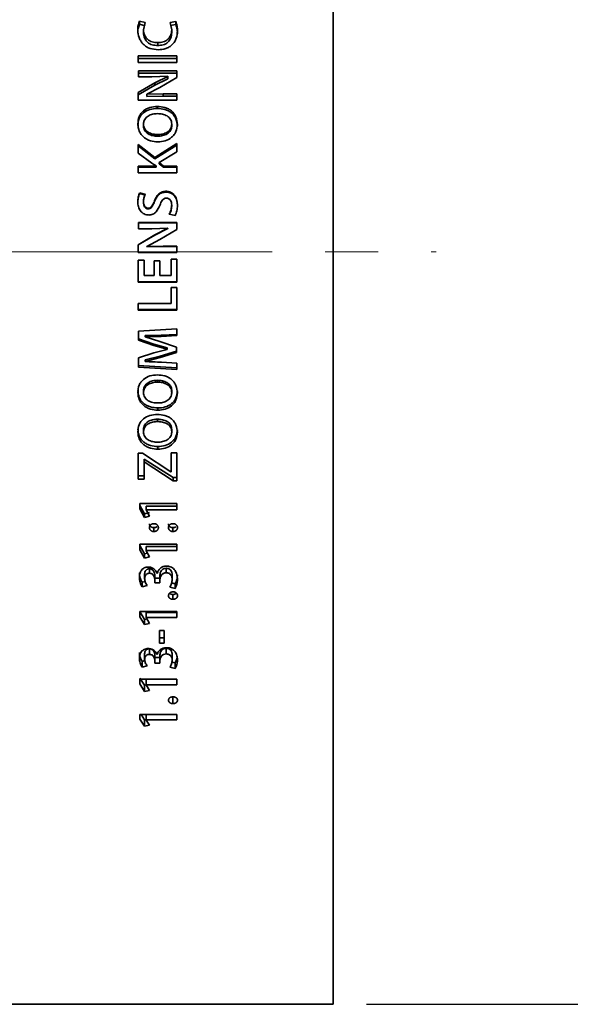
# Model space of a CAD drawing. Header units: millimetres. Extents: x 0 to 1118, y 0 to 864.
# Tile 41 of 96: x 314 to 341, y 507 to 555. Entities that reach past the tile are written whole.
import ezdxf

# ---------------------------------------------------------------- set-up
doc = ezdxf.new("R2010")
doc.units = ezdxf.units.MM
doc.linetypes.add('CENTERX2', pattern=[20.32, 12.7, -2.54, 2.54, -2.54])
doc.layers.add('ALPHAREV', color=7, linetype='Continuous', lineweight=25)
doc.styles.add('SLDTEXTSTYLE0', font='TXT', dxfattribs={"width": 0.605})
doc.dimstyles.new('SLDDIMSTYLE0', dxfattribs={"dimtxt": 3.175, "dimasz": 4.572, "dimexe": 0, "dimexo": 0.0625, "dimgap": 0.79375, "dimtad": 0, "dimtih": 1, "dimtoh": 1, "dimdec": 0, "dimlfac": 2, "dimrnd": 1e-09, "dimzin": 12, "dimdsep": 46, "dimtxsty": 'SLDTEXTSTYLE0', "dimsah": 1, "dimcen": 0.09, "dimadec": 0, "dimazin": 3, "dimtfac": 1, "dimtofl": 0, "dimtmove": 0, "dimatfit": 3, "dimfxl": 1, "dimfrac": 2, "dimtolj": 1, "dimtzin": 12, "dimarcsym": 0})

# ---------------------------------------------------------------- blocks, each defined once
blk = doc.blocks.new('_D_4')
at = {"layer": 'ALPHAREV'}
for p, q in [((330.99, 579.571), (383.911, 579.571)), ((382.31, 579.571), (382.31, 546.61)), ((384.019, 545.883), (382.927, 545.883)), ((382.927, 545.883), (382.927, 541.01)), ((392.507, 545.883), (393.599, 545.883)), ((393.599, 545.883), (393.599, 541.01)), ((382.927, 541.01), (384.019, 541.01)), ((393.599, 541.01), (392.507, 541.01)), ((382.31, 507.321), (382.31, 540.283)), ((330.99, 507.321), (383.911, 507.321))]:
    blk.add_line(p, q, dxfattribs=at)
for points in [[(382.31, 579.571), (381.548, 574.999), (383.072, 574.999)], [(382.31, 507.321), (383.072, 511.893), (381.548, 511.893)]]:
    blk.add_solid(points, dxfattribs=at)
at = {"layer": 'ALPHAREV', "char_height": 3.175, "attachment_point": 1, "style": 'SLDTEXTSTYLE0'}
for s, insert in [('%%c', (369.931, 545.094)), ('145', (374.56, 545.103)), ('5.69', (384.019, 545.103))]:
    blk.add_mtext(s, dxfattribs=dict(at, insert=insert))

msp = doc.modelspace()

# ---------------------------------------------------------------- linework, layer by layer
at = {"color": 7, "linetype": 'Continuous', "lineweight": 35}
for p, q in [((329.39, 543.446), (329.39, 579.571)), ((320.358, 554.46), (320.092, 554.531)), ((320.092, 554.377), (320.092, 554.531)), ((320.358, 554.308), (320.092, 554.377)), ((320.287, 554.115), (320.358, 554.46)), ((320.287, 553.967), (320.287, 554.115)), ((321.832, 554.515), (321.569, 554.463)), ((321.569, 554.463), (321.637, 554.112)), ((321.832, 554.362), (321.569, 554.31)), ((321.637, 553.965), (321.637, 554.112)), ((321.832, 554.362), (321.832, 554.515)), ((320.969, 553.355), (320.969, 553.494)), ((321.888, 552.858), (320.036, 552.858)), ((320.036, 552.541), (320.036, 552.858)), ((321.888, 552.727), (320.036, 552.727)), ((321.888, 552.541), (321.888, 552.858)), ((320.036, 552.541), (321.888, 552.541)), ((321.888, 552.144), (320.039, 552.144)), ((320.039, 551.851), (320.039, 552.144)), ((321.888, 552.024), (320.039, 552.024)), ((320.039, 551.851), (320.684, 551.851)), ((320.684, 551.851), (321.459, 551.879)), ((321.459, 551.874), (320.835, 551.568)), ((321.459, 551.757), (320.835, 551.456)), ((321.076, 551.346), (321.888, 551.816)), ((321.459, 551.874), (321.459, 551.879)), ((321.459, 551.757), (321.459, 551.874)), ((321.888, 551.816), (321.888, 552.144)), ((320.835, 551.568), (320.036, 551.102)), ((320.835, 551.456), (320.036, 550.996)), ((320.437, 551.022), (321.076, 551.346)), ((320.835, 551.456), (320.835, 551.568)), ((320.036, 550.735), (320.036, 551.102)), ((320.44, 551.014), (320.437, 551.022)), ((320.437, 550.917), (320.437, 551.022)), ((320.44, 550.91), (320.437, 550.917)), ((321.226, 551.03), (320.44, 551.014)), ((320.44, 550.91), (320.44, 551.014)), ((321.226, 550.925), (320.44, 550.91)), ((321.888, 551.03), (321.226, 551.03)), ((321.226, 550.925), (321.226, 551.03)), ((321.888, 550.925), (321.226, 550.925)), ((321.888, 550.735), (321.888, 551.03)), ((320.036, 550.735), (321.888, 550.735)), ((320.943, 550.336), (320.943, 550.433)), ((320.285, 549.586), (320.285, 549.501)), ((321.639, 549.586), (321.639, 549.501)), ((320.97, 549.081), (320.97, 549.003)), ((320.825, 547.974), (320.036, 548.605)), ((320.036, 548.192), (320.036, 548.605)), ((320.825, 547.911), (320.036, 548.534)), ((321.888, 548.646), (320.825, 547.974)), ((321.888, 548.574), (320.825, 547.911)), ((321.888, 548.254), (321.888, 548.646)), ((320.036, 548.192), (320.687, 547.712)), ((320.825, 547.911), (320.825, 547.974)), ((321.039, 547.734), (321.888, 548.254)), ((320.888, 547.571), (320.036, 547.571)), ((320.036, 547.245), (320.036, 547.571)), ((320.888, 547.513), (320.036, 547.513)), ((320.888, 547.579), (320.888, 547.571)), ((320.888, 547.513), (320.888, 547.571)), ((321.237, 547.571), (321.039, 547.734)), ((321.039, 547.675), (321.039, 547.734)), ((321.237, 547.513), (321.039, 547.675)), ((321.888, 547.571), (321.237, 547.571)), ((321.237, 547.513), (321.237, 547.571)), ((321.888, 547.513), (321.237, 547.513)), ((321.888, 547.245), (321.888, 547.571)), ((320.036, 547.245), (321.888, 547.245)), ((320.375, 546.208), (320.104, 546.286)), ((320.104, 546.247), (320.104, 546.286)), ((320.375, 546.17), (320.104, 546.247)), ((321.361, 546.316), (321.361, 546.357)), ((320.287, 545.818), (320.287, 545.851)), ((320.813, 545.863), (320.813, 545.897)), ((321.637, 545.664), (321.637, 545.695)), ((320.509, 545.516), (320.509, 545.545)), ((321.519, 545.261), (321.799, 545.188)), ((321.888, 544.86), (320.039, 544.86)), ((320.039, 544.558), (320.039, 544.86)), ((321.888, 544.84), (320.039, 544.84)), ((321.888, 544.523), (321.888, 544.86)), ((320.835, 544.268), (320.036, 543.791)), ((320.835, 544.256), (320.036, 543.786)), ((320.039, 544.558), (320.684, 544.558)), ((320.684, 544.558), (321.459, 544.588)), ((321.459, 544.582), (320.835, 544.268)), ((321.459, 544.566), (320.835, 544.256)), ((320.835, 544.256), (320.835, 544.268)), ((321.076, 544.04), (321.888, 544.523)), ((321.459, 544.582), (321.459, 544.588)), ((321.459, 544.566), (321.459, 544.582)), ((320.036, 543.415), (320.036, 543.791)), ((320.437, 543.709), (321.076, 544.04)), ((320.437, 543.705), (320.437, 543.709)), ((320.44, 543.701), (320.437, 543.709)), ((320.44, 543.697), (320.437, 543.705)), ((321.226, 543.717), (320.44, 543.701)), ((321.226, 543.713), (320.44, 543.697)), ((320.44, 543.697), (320.44, 543.701)), ((321.226, 543.713), (321.226, 543.717)), ((321.888, 543.717), (321.226, 543.717)), ((321.888, 543.713), (321.226, 543.713)), ((321.888, 543.415), (321.888, 543.717)), ((320.036, 543.415), (321.888, 543.415)), ((320.036, 543.415), (321.888, 543.415)), ((329.39, 507.321), (329.39, 543.446)), ((320.313, 543.057), (320.036, 543.057)), ((320.036, 541.992), (320.036, 543.057)), ((320.313, 542.319), (320.313, 543.057)), ((321.074, 543.016), (320.8, 543.016)), ((320.8, 542.319), (320.8, 543.016)), ((321.074, 542.319), (321.074, 543.016)), ((321.888, 543.098), (321.612, 543.098)), ((321.612, 542.319), (321.612, 543.098)), ((321.888, 541.992), (321.888, 543.098)), ((320.8, 542.319), (320.313, 542.319)), ((321.612, 542.319), (321.074, 542.319)), ((320.036, 542.012), (321.888, 542.012)), ((320.036, 541.992), (321.888, 541.992)), ((321.612, 540.974), (321.612, 541.733)), ((321.888, 541.733), (321.612, 541.733)), ((321.888, 540.647), (321.888, 541.733)), ((321.612, 540.974), (320.036, 540.974)), ((320.036, 540.647), (320.036, 540.974)), ((320.036, 540.686), (321.888, 540.686)), ((320.036, 540.647), (321.888, 540.647)), ((321.888, 539.756), (320.039, 539.649)), ((320.039, 539.213), (320.039, 539.649)), ((320.361, 539.427), (321.135, 539.449)), ((320.361, 539.427), (320.361, 539.371)), ((321.135, 539.449), (321.888, 539.484)), ((321.135, 539.449), (321.135, 539.393)), ((321.135, 539.393), (321.888, 539.428)), ((321.888, 539.428), (321.888, 539.756)), ((320.039, 539.271), (320.783, 539.021)), ((320.039, 539.213), (320.783, 538.959)), ((320.361, 539.371), (321.135, 539.393)), ((320.361, 539.363), (320.361, 539.371)), ((321.067, 539.145), (320.361, 539.363)), ((320.783, 539.021), (320.783, 538.959)), ((320.783, 539.021), (321.426, 538.842)), ((320.783, 538.959), (321.426, 538.777)), ((321.866, 538.878), (321.067, 539.145)), ((320.785, 538.6), (320.039, 538.36)), ((321.426, 538.769), (320.785, 538.6)), ((321.078, 538.444), (321.866, 538.686)), ((321.078, 538.374), (321.866, 538.619)), ((321.426, 538.842), (321.426, 538.777)), ((321.426, 538.842), (321.426, 538.833)), ((321.426, 538.833), (321.426, 538.769)), ((321.426, 538.777), (321.426, 538.769)), ((321.866, 538.619), (321.866, 538.878)), ((320.039, 537.92), (320.039, 538.36)), ((320.039, 537.997), (321.888, 537.877)), ((320.361, 538.262), (321.078, 538.444)), ((320.361, 538.189), (321.078, 538.374)), ((320.361, 538.262), (320.361, 538.189)), ((320.361, 538.184), (320.361, 538.189)), ((321.078, 538.444), (321.078, 538.374)), ((321.888, 538.111), (321.147, 538.151)), ((321.888, 537.798), (321.888, 538.111)), ((320.039, 537.92), (321.888, 537.798)), ((320.957, 537.194), (320.957, 537.281)), ((320.285, 536.694), (320.285, 536.788)), ((321.639, 536.694), (321.639, 536.788)), ((320.976, 535.953), (320.976, 535.848)), ((320.957, 535.302), (320.957, 535.415)), ((320.285, 534.807), (320.285, 534.927)), ((321.639, 534.808), (321.639, 534.927)), ((320.231, 533.783), (320.036, 533.783)), ((320.036, 532.541), (320.036, 533.783)), ((321.601, 532.891), (320.231, 533.783)), ((320.976, 534.102), (320.976, 533.971)), ((321.612, 532.891), (321.612, 533.796)), ((321.888, 533.796), (321.612, 533.796)), ((321.888, 532.46), (321.888, 533.796)), ((320.313, 533.502), (320.321, 533.502)), ((320.313, 533.502), (320.313, 533.362)), ((320.313, 532.541), (320.313, 533.362)), ((320.313, 533.362), (320.321, 533.362)), ((320.321, 533.502), (321.704, 532.612)), ((320.321, 533.502), (320.321, 533.362)), ((320.321, 533.362), (321.704, 532.46)), ((321.612, 532.891), (321.601, 532.891)), ((320.036, 532.692), (320.313, 532.692)), ((320.036, 532.541), (320.313, 532.541)), ((321.704, 532.612), (321.704, 532.46)), ((321.704, 532.612), (321.888, 532.612)), ((321.704, 532.46), (321.888, 532.46)), ((320.112, 531.107), (320.112, 531.373)), ((321.888, 531.373), (320.112, 531.373)), ((320.112, 531.278), (320.326, 530.877)), ((320.112, 531.107), (320.326, 530.7)), ((320.326, 530.877), (320.58, 530.93)), ((320.416, 531.237), (321.888, 531.237)), ((320.416, 531.237), (320.416, 531.066)), ((320.416, 531.06), (320.416, 531.066)), ((320.416, 531.066), (321.888, 531.066)), ((320.58, 530.754), (320.416, 531.06)), ((321.888, 531.066), (321.888, 531.373)), ((320.326, 530.877), (320.326, 530.7)), ((320.326, 530.7), (320.58, 530.754)), ((320.786, 530.207), (320.786, 530.021)), ((321.7, 530.207), (321.7, 530.021)), ((320.112, 529.147), (320.112, 529.407)), ((321.888, 529.407), (320.112, 529.407)), ((320.112, 529.344), (320.326, 528.953)), ((320.112, 529.147), (320.326, 528.749)), ((320.416, 529.305), (321.888, 529.305)), ((320.416, 529.305), (320.416, 529.106)), ((320.416, 529.101), (320.416, 529.106)), ((320.416, 529.106), (321.888, 529.106)), ((320.58, 528.802), (320.416, 529.101)), ((321.888, 529.106), (321.888, 529.407)), ((320.326, 528.953), (320.48, 528.984)), ((320.326, 528.953), (320.326, 528.749)), ((320.326, 528.749), (320.58, 528.802)), ((320.568, 528.231), (320.568, 528.018)), ((321.376, 528.255), (321.376, 528.041)), ((320.215, 527.586), (320.363, 527.628)), ((320.338, 527.977), (320.338, 527.76)), ((320.826, 527.916), (320.826, 527.698)), ((320.826, 527.916), (320.826, 527.782)), ((320.826, 527.782), (320.826, 527.562)), ((320.826, 527.782), (321.073, 527.782)), ((320.826, 527.698), (320.826, 527.562)), ((320.944, 528.004), (320.939, 528.004)), ((321.073, 527.921), (321.073, 527.703)), ((321.073, 527.562), (321.073, 527.703)), ((321.663, 527.935), (321.663, 527.717)), ((320.215, 527.586), (320.215, 527.363)), ((320.215, 527.363), (320.454, 527.432)), ((320.826, 527.562), (321.073, 527.562)), ((321.552, 527.352), (321.798, 527.283)), ((321.636, 527.552), (321.798, 527.507)), ((321.798, 527.507), (321.798, 527.283)), ((321.699, 526.996), (321.699, 526.766)), ((320.112, 525.931), (320.112, 526.179)), ((321.888, 526.179), (320.112, 526.179)), ((320.112, 526.174), (320.326, 525.801)), ((321.888, 525.893), (321.888, 526.179)), ((320.112, 525.931), (320.326, 525.553)), ((320.326, 525.801), (320.452, 525.826)), ((320.326, 525.801), (320.326, 525.553)), ((320.416, 526.136), (321.888, 526.136)), ((320.416, 526.136), (320.416, 525.893)), ((320.416, 525.888), (320.416, 525.893)), ((320.416, 525.893), (321.888, 525.893)), ((320.58, 525.604), (320.416, 525.888)), ((320.326, 525.553), (320.58, 525.604)), ((321.278, 525.269), (321.053, 525.269)), ((321.053, 524.665), (321.053, 525.269)), ((321.278, 524.665), (321.278, 525.269)), ((321.053, 524.925), (321.278, 524.925)), ((320.568, 524.391), (320.568, 524.123)), ((321.053, 524.665), (321.278, 524.665)), ((321.376, 524.412), (321.376, 524.145)), ((320.215, 523.789), (320.35, 523.824)), ((320.338, 524.154), (320.338, 523.883)), ((320.826, 524.097), (320.826, 523.825)), ((320.826, 524.097), (320.826, 523.972)), ((320.826, 523.972), (320.826, 523.698)), ((320.826, 523.972), (321.073, 523.972)), ((320.826, 523.825), (320.826, 523.698)), ((320.944, 524.11), (320.939, 524.11)), ((321.073, 524.101), (321.073, 523.829)), ((321.073, 523.698), (321.073, 523.829)), ((321.663, 524.114), (321.663, 523.842)), ((320.215, 523.789), (320.215, 523.513)), ((320.215, 523.513), (320.454, 523.577)), ((320.826, 523.698), (321.073, 523.698)), ((321.552, 523.502), (321.798, 523.438)), ((321.648, 523.754), (321.798, 523.715)), ((321.798, 523.715), (321.798, 523.438)), ((320.112, 522.988), (320.326, 522.639)), ((320.112, 522.701), (320.112, 522.933)), ((321.888, 522.933), (320.112, 522.933)), ((320.416, 522.933), (320.416, 522.665)), ((321.888, 522.665), (321.888, 522.933)), ((320.112, 522.701), (320.326, 522.347)), ((320.326, 522.639), (320.418, 522.656)), ((320.326, 522.639), (320.326, 522.347)), ((320.326, 522.347), (320.58, 522.394)), ((320.416, 522.661), (320.416, 522.665)), ((320.416, 522.665), (321.888, 522.665)), ((320.58, 522.394), (320.416, 522.661)), ((321.699, 522.06), (321.699, 521.76)), ((320.112, 521.01), (320.112, 521.233)), ((321.888, 521.233), (320.112, 521.233)), ((320.112, 521.01), (320.326, 520.672)), ((320.169, 521.233), (320.326, 520.987)), ((320.326, 520.987), (320.416, 521.003)), ((320.326, 520.987), (320.326, 520.672)), ((320.416, 521.233), (320.416, 520.976)), ((320.416, 520.972), (320.416, 520.976)), ((320.416, 520.976), (321.888, 520.976)), ((321.888, 520.976), (321.888, 521.233)), ((320.326, 520.672), (320.58, 520.717)), ((320.58, 520.717), (320.416, 520.972)), ((289.49, 507.321), (329.39, 507.321))]:
    msp.add_line(p, q, dxfattribs=at)
for points, knots in [([(320.092, 554.531), (320.067, 554.461), (320.016, 554.323), (320.013, 554.175), (320.011, 554.102)], [0, 0, 0, 0, 0.499334, 1, 1, 1, 1]), ([(320.092, 554.377), (320.067, 554.309), (320.016, 554.172), (320.013, 554.027), (320.011, 553.954)], [0, 0, 0, 0, 0.4995899, 1, 1, 1, 1]), ([(320.011, 554.102), (320.022, 553.977), (320.038, 553.789), (320.152, 553.562), (320.271, 553.413), (320.422, 553.293), (320.658, 553.182), (320.855, 553.166), (320.985, 553.155)], [0, 0, 0, 0, 0.2496586, 0.374824, 0.5000019, 0.6242413, 0.7502631, 1, 1, 1, 1]), ([(320.969, 553.494), (320.88, 553.5), (320.746, 553.509), (320.582, 553.576), (320.473, 553.65), (320.388, 553.75), (320.305, 553.901), (320.294, 554.03), (320.287, 554.115)], [0, 0, 0, 0, 0.250002, 0.375171, 0.500248, 0.62537, 0.750522, 1, 1, 1, 1]), ([(321.637, 554.112), (321.63, 554.028), (321.62, 553.901), (321.542, 553.749), (321.457, 553.652), (321.351, 553.577), (321.19, 553.509), (321.057, 553.5), (320.969, 553.494)], [0, 0, 0, 0, 0.249665, 0.375966, 0.499881, 0.622996, 0.750163, 1, 1, 1, 1]), ([(321.914, 554.06), (321.912, 554.138), (321.909, 554.294), (321.858, 554.441), (321.832, 554.515)], [0, 0, 0, 0, 0.500699, 1, 1, 1, 1]), ([(321.914, 553.913), (321.912, 553.99), (321.909, 554.144), (321.858, 554.289), (321.832, 554.362)], [0, 0, 0, 0, 0.500468, 1, 1, 1, 1]), ([(320.969, 553.355), (320.88, 553.361), (320.747, 553.37), (320.582, 553.435), (320.473, 553.509), (320.388, 553.607), (320.305, 553.757), (320.294, 553.883), (320.287, 553.967)], [0, 0, 0, 0, 0.25161, 0.377356, 0.502676, 0.627616, 0.752227, 1, 1, 1, 1]), ([(321.637, 553.965), (321.63, 553.882), (321.62, 553.756), (321.542, 553.606), (321.457, 553.511), (321.351, 553.437), (321.189, 553.369), (321.057, 553.361), (320.969, 553.355)], [0, 0, 0, 0, 0.247969, 0.373603, 0.497455, 0.620827, 0.748542, 1, 1, 1, 1]), ([(320.985, 553.155), (321.111, 553.164), (321.298, 553.178), (321.525, 553.284), (321.672, 553.397), (321.787, 553.54), (321.89, 553.76), (321.904, 553.94), (321.914, 554.06)], [0, 0, 0, 0, 0.249671, 0.374805, 0.499919, 0.625022, 0.750183, 1, 1, 1, 1]), ([(320.943, 550.433), (320.825, 550.424), (320.588, 550.406), (320.321, 550.261), (320.159, 550.092), (320.042, 549.886), (320.024, 549.711), (320.013, 549.594)], [0, 0, 0, 0, 0.250168, 0.499649, 0.624944, 0.750161, 1, 1, 1, 1]), ([(320.943, 550.336), (320.825, 550.327), (320.589, 550.31), (320.321, 550.167), (320.159, 550), (320.042, 549.798), (320.025, 549.624), (320.013, 549.509)], [0, 0, 0, 0, 0.251732, 0.502049, 0.627251, 0.751946, 1, 1, 1, 1]), ([(321.911, 549.567), (321.9, 549.689), (321.882, 549.871), (321.759, 550.084), (321.635, 550.217), (321.482, 550.32), (321.253, 550.411), (321.066, 550.424), (320.943, 550.433)], [0, 0, 0, 0, 0.2492916, 0.3744081, 0.4995628, 0.6218134, 0.7499203, 1, 1, 1, 1]), ([(321.911, 549.482), (321.9, 549.602), (321.882, 549.783), (321.759, 549.992), (321.635, 550.124), (321.482, 550.225), (321.252, 550.315), (321.066, 550.327), (320.943, 550.336)], [0, 0, 0, 0, 0.2475585, 0.3721592, 0.4971777, 0.6196948, 0.7483639, 1, 1, 1, 1]), ([(320.285, 549.586), (320.286, 549.605), (320.288, 549.644), (320.303, 549.72), (320.339, 549.81), (320.41, 549.904), (320.537, 549.996), (320.721, 550.072), (320.878, 550.082), (320.957, 550.086)], [0, 0, 0, 0, 0.0626638, 0.1252999, 0.250268, 0.3742053, 0.5002282, 0.7499486, 1, 1, 1, 1]), ([(320.957, 550.086), (321.036, 550.082), (321.195, 550.074), (321.385, 550), (321.513, 549.906), (321.586, 549.812), (321.63, 549.703), (321.636, 549.625), (321.639, 549.586)], [0, 0, 0, 0, 0.250219, 0.499835, 0.629969, 0.749877, 0.874884, 1, 1, 1, 1]), ([(320.013, 549.594), (320.026, 549.474), (320.045, 549.293), (320.169, 549.084), (320.295, 548.953), (320.446, 548.851), (320.671, 548.756), (320.854, 548.742), (320.976, 548.733)], [0, 0, 0, 0, 0.249273, 0.373636, 0.499567, 0.624762, 0.749997, 1, 1, 1, 1]), ([(320.97, 549.081), (320.89, 549.086), (320.731, 549.094), (320.54, 549.168), (320.411, 549.263), (320.338, 549.358), (320.294, 549.468), (320.288, 549.547), (320.285, 549.586)], [0, 0, 0, 0, 0.250199, 0.499864, 0.629994, 0.749833, 0.874848, 1, 1, 1, 1]), ([(320.97, 549.003), (320.89, 549.008), (320.731, 549.016), (320.54, 549.089), (320.412, 549.182), (320.338, 549.276), (320.294, 549.384), (320.288, 549.462), (320.285, 549.501)], [0, 0, 0, 0, 0.251538, 0.502101, 0.632288, 0.751729, 0.875932, 1, 1, 1, 1]), ([(321.639, 549.586), (321.638, 549.567), (321.636, 549.528), (321.622, 549.452), (321.587, 549.36), (321.515, 549.267), (321.391, 549.171), (321.206, 549.095), (321.049, 549.086), (320.97, 549.081)], [0, 0, 0, 0, 0.062659, 0.125291, 0.250285, 0.375217, 0.500323, 0.749881, 1, 1, 1, 1]), ([(321.639, 549.501), (321.638, 549.482), (321.636, 549.444), (321.622, 549.369), (321.587, 549.278), (321.515, 549.186), (321.39, 549.092), (321.206, 549.017), (321.049, 549.008), (320.97, 549.003)], [0, 0, 0, 0, 0.062141, 0.124279, 0.248458, 0.372975, 0.498103, 0.748533, 1, 1, 1, 1]), ([(320.976, 548.733), (321.094, 548.742), (321.33, 548.759), (321.598, 548.903), (321.762, 549.071), (321.881, 549.276), (321.899, 549.45), (321.911, 549.567)], [0, 0, 0, 0, 0.250272, 0.499759, 0.626563, 0.750313, 1, 1, 1, 1]), ([(320.687, 547.712), (320.721, 547.689), (320.787, 547.644), (320.854, 547.601), (320.888, 547.579)], [0, 0, 0, 0, 0.5, 1, 1, 1, 1]), ([(320.104, 546.286), (320.075, 546.217), (320.018, 546.08), (320.013, 545.931), (320.011, 545.856)], [0, 0, 0, 0, 0.499447, 1, 1, 1, 1]), ([(320.104, 546.247), (320.075, 546.179), (320.018, 546.043), (320.013, 545.896), (320.011, 545.823)], [0, 0, 0, 0, 0.499796, 1, 1, 1, 1]), ([(320.287, 545.851), (320.29, 545.913), (320.296, 546.038), (320.349, 546.151), (320.375, 546.208)], [0, 0, 0, 0, 0.500292, 1, 1, 1, 1]), ([(321.361, 546.357), (321.296, 546.351), (321.199, 546.344), (321.083, 546.286), (320.983, 546.205), (320.888, 546.074), (320.838, 545.956), (320.813, 545.897)], [0, 0, 0, 0, 0.249341, 0.374432, 0.499609, 0.749554, 1, 1, 1, 1]), ([(321.361, 546.316), (321.296, 546.311), (321.2, 546.304), (321.084, 546.247), (320.984, 546.167), (320.888, 546.038), (320.838, 545.921), (320.813, 545.863)], [0, 0, 0, 0, 0.250788, 0.376313, 0.501586, 0.750869, 1, 1, 1, 1]), ([(321.079, 545.703), (321.107, 545.779), (321.144, 545.875), (321.221, 545.968), (321.269, 546.004), (321.325, 546.028), (321.365, 546.029), (321.385, 546.03)], [0, 0, 0, 0, 0.4998362, 0.6323241, 0.7499325, 0.8749049, 1, 1, 1, 1]), ([(321.914, 545.674), (321.909, 545.756), (321.899, 545.92), (321.82, 546.117), (321.706, 546.237), (321.603, 546.307), (321.505, 546.342), (321.423, 546.355), (321.381, 546.356), (321.361, 546.357)], [0, 0, 0, 0, 0.250313, 0.499429, 0.62387, 0.748465, 0.874512, 0.937537, 1, 1, 1, 1]), ([(321.914, 545.643), (321.909, 545.724), (321.901, 545.848), (321.85, 546.004), (321.79, 546.111), (321.706, 546.199), (321.603, 546.267), (321.485, 546.31), (321.402, 546.314), (321.361, 546.316)], [0, 0, 0, 0, 0.248615, 0.379072, 0.497812, 0.622197, 0.74712, 0.873848, 1, 1, 1, 1]), ([(321.385, 546.03), (321.405, 546.029), (321.444, 546.027), (321.5, 546.005), (321.547, 545.97), (321.597, 545.909), (321.631, 545.814), (321.635, 545.735), (321.637, 545.695)], [0, 0, 0, 0, 0.125459, 0.25034, 0.373627, 0.499036, 0.747398, 1, 1, 1, 1]), ([(320.011, 545.856), (320.016, 545.779), (320.026, 545.624), (320.11, 545.443), (320.217, 545.33), (320.315, 545.265), (320.407, 545.234), (320.484, 545.22), (320.522, 545.219), (320.542, 545.218)], [0, 0, 0, 0, 0.250187, 0.499392, 0.624403, 0.749587, 0.874657, 0.93732, 1, 1, 1, 1]), ([(320.509, 545.545), (320.491, 545.546), (320.456, 545.549), (320.408, 545.573), (320.367, 545.606), (320.323, 545.661), (320.293, 545.746), (320.289, 545.816), (320.287, 545.851)], [0, 0, 0, 0, 0.125038, 0.249982, 0.375083, 0.500092, 0.749597, 1, 1, 1, 1]), ([(320.509, 545.516), (320.491, 545.517), (320.456, 545.52), (320.408, 545.543), (320.367, 545.576), (320.323, 545.63), (320.293, 545.714), (320.289, 545.783), (320.287, 545.818)], [0, 0, 0, 0, 0.12608, 0.25179, 0.377279, 0.5023, 0.750903, 1, 1, 1, 1]), ([(320.813, 545.897), (320.782, 545.82), (320.744, 545.723), (320.674, 545.62), (320.628, 545.577), (320.581, 545.554), (320.54, 545.546), (320.519, 545.545), (320.509, 545.545)], [0, 0, 0, 0, 0.500194, 0.625323, 0.750123, 0.87487, 0.937396, 1, 1, 1, 1]), ([(320.813, 545.863), (320.782, 545.787), (320.744, 545.692), (320.674, 545.59), (320.628, 545.548), (320.571, 545.52), (320.53, 545.517), (320.509, 545.516)], [0, 0, 0, 0, 0.498646, 0.623662, 0.74871, 0.874184, 1, 1, 1, 1]), ([(320.542, 545.218), (320.607, 545.225), (320.704, 545.235), (320.818, 545.301), (320.961, 545.433), (321.026, 545.583), (321.079, 545.703)], [0, 0, 0, 0, 0.2497865, 0.3751867, 0.5006686, 1, 1, 1, 1]), ([(321.637, 545.695), (321.632, 545.619), (321.621, 545.467), (321.553, 545.33), (321.519, 545.261)], [0, 0, 0, 0, 0.500088, 1, 1, 1, 1]), ([(321.637, 545.664), (321.632, 545.589), (321.621, 545.439), (321.553, 545.303), (321.519, 545.236)], [0, 0, 0, 0, 0.499631, 1, 1, 1, 1]), ([(321.799, 545.188), (321.833, 545.266), (321.9, 545.421), (321.909, 545.589), (321.914, 545.674)], [0, 0, 0, 0, 0.499498, 1, 1, 1, 1]), ([(321.147, 538.151), (321.016, 538.158), (320.754, 538.171), (320.492, 538.179), (320.361, 538.184)], [0, 0, 0, 0, 0.499998, 1, 1, 1, 1]), ([(320.943, 537.542), (320.825, 537.533), (320.588, 537.515), (320.321, 537.37), (320.159, 537.2), (320.042, 536.994), (320.024, 536.819), (320.013, 536.702)], [0, 0, 0, 0, 0.250168, 0.499649, 0.624944, 0.750161, 1, 1, 1, 1]), ([(321.911, 536.676), (321.9, 536.797), (321.882, 536.979), (321.759, 537.192), (321.635, 537.326), (321.482, 537.429), (321.253, 537.52), (321.066, 537.533), (320.943, 537.542)], [0, 0, 0, 0, 0.249292, 0.374408, 0.499563, 0.621813, 0.74992, 1, 1, 1, 1]), ([(320.285, 536.788), (320.286, 536.807), (320.288, 536.845), (320.303, 536.919), (320.339, 537.009), (320.41, 537.101), (320.537, 537.192), (320.722, 537.267), (320.878, 537.276), (320.957, 537.281)], [0, 0, 0, 0, 0.062143, 0.124284, 0.248437, 0.371965, 0.498028, 0.748615, 1, 1, 1, 1]), ([(320.285, 536.694), (320.286, 536.713), (320.288, 536.752), (320.303, 536.828), (320.339, 536.918), (320.41, 537.012), (320.537, 537.104), (320.721, 537.18), (320.878, 537.19), (320.957, 537.194)], [0, 0, 0, 0, 0.0626638, 0.1252999, 0.250268, 0.3742053, 0.5002282, 0.7499486, 1, 1, 1, 1]), ([(320.957, 537.281), (321.036, 537.277), (321.195, 537.268), (321.385, 537.196), (321.512, 537.103), (321.586, 537.011), (321.63, 536.903), (321.636, 536.826), (321.639, 536.788)], [0, 0, 0, 0, 0.251544, 0.502046, 0.632215, 0.751727, 0.875914, 1, 1, 1, 1]), ([(320.957, 537.194), (321.036, 537.19), (321.195, 537.182), (321.385, 537.108), (321.513, 537.014), (321.586, 536.92), (321.63, 536.811), (321.636, 536.733), (321.639, 536.694)], [0, 0, 0, 0, 0.250219, 0.499835, 0.629969, 0.749877, 0.874884, 1, 1, 1, 1]), ([(320.013, 536.796), (320.026, 536.678), (320.045, 536.5), (320.169, 536.296), (320.295, 536.167), (320.447, 536.068), (320.671, 535.975), (320.854, 535.962), (320.976, 535.953)], [0, 0, 0, 0, 0.247546, 0.371562, 0.497229, 0.622678, 0.748457, 1, 1, 1, 1]), ([(320.013, 536.702), (320.026, 536.583), (320.045, 536.403), (320.169, 536.196), (320.295, 536.065), (320.446, 535.964), (320.671, 535.87), (320.854, 535.857), (320.976, 535.848)], [0, 0, 0, 0, 0.2492732, 0.3736355, 0.4995674, 0.6247622, 0.7499965, 1, 1, 1, 1]), ([(320.97, 536.193), (320.89, 536.197), (320.731, 536.205), (320.54, 536.279), (320.411, 536.373), (320.338, 536.468), (320.294, 536.577), (320.288, 536.655), (320.285, 536.694)], [0, 0, 0, 0, 0.250199, 0.499864, 0.629994, 0.749833, 0.874848, 1, 1, 1, 1]), ([(321.639, 536.694), (321.638, 536.675), (321.636, 536.637), (321.622, 536.561), (321.587, 536.47), (321.515, 536.377), (321.391, 536.282), (321.206, 536.206), (321.049, 536.197), (320.97, 536.193)], [0, 0, 0, 0, 0.062659, 0.125291, 0.250285, 0.375217, 0.500323, 0.749881, 1, 1, 1, 1]), ([(320.976, 535.953), (321.094, 535.961), (321.329, 535.978), (321.598, 536.118), (321.761, 536.283), (321.881, 536.482), (321.899, 536.655), (321.911, 536.769)], [0, 0, 0, 0, 0.251806, 0.502115, 0.627831, 0.752057, 1, 1, 1, 1]), ([(320.976, 535.848), (321.094, 535.856), (321.33, 535.874), (321.598, 536.016), (321.762, 536.183), (321.881, 536.385), (321.899, 536.559), (321.911, 536.676)], [0, 0, 0, 0, 0.250272, 0.499759, 0.626563, 0.750313, 1, 1, 1, 1]), ([(320.943, 535.646), (320.825, 535.637), (320.588, 535.619), (320.321, 535.476), (320.159, 535.307), (320.042, 535.104), (320.024, 534.931), (320.013, 534.815)], [0, 0, 0, 0, 0.250168, 0.499649, 0.624944, 0.750161, 1, 1, 1, 1]), ([(321.911, 534.789), (321.9, 534.909), (321.882, 535.089), (321.759, 535.299), (321.635, 535.432), (321.482, 535.534), (321.253, 535.624), (321.066, 535.637), (320.943, 535.646)], [0, 0, 0, 0, 0.2492916, 0.3744081, 0.4995628, 0.6218134, 0.7499203, 1, 1, 1, 1]), ([(320.285, 534.927), (320.286, 534.946), (320.288, 534.983), (320.303, 535.057), (320.339, 535.145), (320.41, 535.237), (320.537, 535.327), (320.722, 535.401), (320.878, 535.41), (320.957, 535.415)], [0, 0, 0, 0, 0.062143, 0.124284, 0.248437, 0.371965, 0.498028, 0.748615, 1, 1, 1, 1]), ([(320.285, 534.807), (320.286, 534.826), (320.288, 534.864), (320.303, 534.939), (320.339, 535.029), (320.41, 535.121), (320.537, 535.213), (320.721, 535.288), (320.878, 535.297), (320.957, 535.302)], [0, 0, 0, 0, 0.062664, 0.1253, 0.250268, 0.374205, 0.500228, 0.749949, 1, 1, 1, 1]), ([(320.957, 535.415), (321.036, 535.411), (321.195, 535.402), (321.385, 535.331), (321.512, 535.239), (321.586, 535.147), (321.63, 535.041), (321.636, 534.965), (321.639, 534.927)], [0, 0, 0, 0, 0.251544, 0.5020458, 0.6322155, 0.7517266, 0.8759136, 1, 1, 1, 1]), ([(320.957, 535.302), (321.036, 535.298), (321.195, 535.289), (321.385, 535.217), (321.513, 535.124), (321.586, 535.031), (321.63, 534.923), (321.636, 534.846), (321.639, 534.808)], [0, 0, 0, 0, 0.250219, 0.499835, 0.629969, 0.749877, 0.874884, 1, 1, 1, 1]), ([(320.013, 534.935), (320.026, 534.818), (320.045, 534.643), (320.169, 534.441), (320.295, 534.314), (320.447, 534.216), (320.671, 534.124), (320.854, 534.111), (320.976, 534.102)], [0, 0, 0, 0, 0.247546, 0.371562, 0.497229, 0.622678, 0.748457, 1, 1, 1, 1]), ([(320.013, 534.815), (320.026, 534.697), (320.045, 534.52), (320.169, 534.315), (320.295, 534.186), (320.446, 534.086), (320.671, 533.993), (320.854, 533.98), (320.976, 533.971)], [0, 0, 0, 0, 0.249273, 0.373636, 0.499567, 0.624762, 0.749997, 1, 1, 1, 1]), ([(320.97, 534.312), (320.89, 534.316), (320.731, 534.324), (320.54, 534.397), (320.411, 534.49), (320.338, 534.583), (320.294, 534.691), (320.288, 534.769), (320.285, 534.808)], [0, 0, 0, 0, 0.250199, 0.499864, 0.629994, 0.749833, 0.874848, 1, 1, 1, 1]), ([(321.639, 534.808), (321.638, 534.788), (321.636, 534.75), (321.622, 534.675), (321.587, 534.586), (321.515, 534.493), (321.391, 534.4), (321.206, 534.325), (321.049, 534.316), (320.97, 534.312)], [0, 0, 0, 0, 0.062659, 0.125291, 0.250285, 0.375217, 0.500323, 0.749881, 1, 1, 1, 1]), ([(320.976, 534.102), (321.094, 534.111), (321.329, 534.127), (321.598, 534.265), (321.761, 534.428), (321.881, 534.625), (321.899, 534.795), (321.911, 534.909)], [0, 0, 0, 0, 0.251806, 0.502115, 0.627831, 0.752057, 1, 1, 1, 1]), ([(320.976, 533.971), (321.094, 533.98), (321.33, 533.997), (321.598, 534.137), (321.762, 534.302), (321.881, 534.502), (321.899, 534.674), (321.911, 534.789)], [0, 0, 0, 0, 0.250272, 0.499759, 0.626563, 0.750313, 1, 1, 1, 1]), ([(320.786, 530.396), (320.758, 530.394), (320.716, 530.39), (320.666, 530.369), (320.632, 530.346), (320.605, 530.318), (320.577, 530.273), (320.573, 530.234), (320.57, 530.209)], [0, 0, 0, 0, 0.2505, 0.377738, 0.501175, 0.626173, 0.751091, 1, 1, 1, 1]), ([(320.57, 530.392), (320.573, 530.367), (320.577, 530.328), (320.605, 530.284), (320.632, 530.256), (320.666, 530.233), (320.716, 530.212), (320.758, 530.209), (320.786, 530.207)], [0, 0, 0, 0, 0.247662, 0.371621, 0.497379, 0.622141, 0.748531, 1, 1, 1, 1]), ([(320.57, 530.209), (320.573, 530.183), (320.577, 530.144), (320.605, 530.099), (320.632, 530.071), (320.666, 530.048), (320.704, 530.032), (320.744, 530.023), (320.772, 530.022), (320.786, 530.021)], [0, 0, 0, 0, 0.249193, 0.373515, 0.499378, 0.623759, 0.749611, 0.874733, 1, 1, 1, 1]), ([(320.999, 530.209), (320.996, 530.234), (320.992, 530.273), (320.965, 530.318), (320.938, 530.347), (320.905, 530.37), (320.867, 530.385), (320.827, 530.395), (320.799, 530.396), (320.786, 530.396)], [0, 0, 0, 0, 0.249285, 0.374077, 0.499346, 0.624428, 0.749573, 0.874718, 1, 1, 1, 1]), ([(320.786, 530.207), (320.813, 530.209), (320.854, 530.212), (320.9, 530.231), (320.917, 530.243), (320.923, 530.248)], [0, 0, 0, 0, 0.557528, 0.835957, 1, 1, 1, 1]), ([(320.786, 530.021), (320.813, 530.023), (320.854, 530.026), (320.904, 530.048), (320.937, 530.071), (320.965, 530.1), (320.985, 530.133), (320.996, 530.17), (320.998, 530.196), (320.999, 530.209)], [0, 0, 0, 0, 0.249606, 0.374451, 0.499737, 0.625109, 0.749714, 0.874771, 1, 1, 1, 1]), ([(321.7, 530.396), (321.673, 530.394), (321.631, 530.391), (321.58, 530.37), (321.547, 530.347), (321.519, 530.318), (321.491, 530.273), (321.487, 530.235), (321.485, 530.209)], [0, 0, 0, 0, 0.2499657, 0.3766964, 0.5003013, 0.6258178, 0.7505846, 1, 1, 1, 1]), ([(321.485, 530.392), (321.488, 530.367), (321.492, 530.328), (321.52, 530.284), (321.547, 530.256), (321.581, 530.233), (321.631, 530.212), (321.673, 530.209), (321.7, 530.207)], [0, 0, 0, 0, 0.247662, 0.371621, 0.497379, 0.622141, 0.748531, 1, 1, 1, 1]), ([(321.485, 530.209), (321.488, 530.183), (321.492, 530.144), (321.52, 530.099), (321.547, 530.071), (321.581, 530.048), (321.619, 530.032), (321.659, 530.023), (321.687, 530.022), (321.7, 530.021)], [0, 0, 0, 0, 0.249193, 0.373515, 0.499378, 0.623759, 0.749611, 0.874733, 1, 1, 1, 1]), ([(321.914, 530.209), (321.911, 530.234), (321.906, 530.273), (321.88, 530.318), (321.853, 530.347), (321.819, 530.37), (321.782, 530.385), (321.742, 530.395), (321.714, 530.396), (321.7, 530.396)], [0, 0, 0, 0, 0.249356, 0.374397, 0.499444, 0.624516, 0.749637, 0.874752, 1, 1, 1, 1]), ([(321.7, 530.207), (321.728, 530.208), (321.776, 530.211), (321.815, 530.236), (321.832, 530.247)], [0, 0, 0, 0, 0.580874, 1, 1, 1, 1]), ([(321.7, 530.021), (321.728, 530.023), (321.783, 530.027), (321.843, 530.062), (321.88, 530.1), (321.899, 530.134), (321.911, 530.17), (321.913, 530.196), (321.914, 530.209)], [0, 0, 0, 0, 0.24984, 0.49904, 0.624233, 0.749409, 0.874622, 1, 1, 1, 1]), ([(320.511, 528.314), (320.479, 528.312), (320.414, 528.309), (320.322, 528.277), (320.243, 528.226), (320.158, 528.138), (320.098, 527.998), (320.091, 527.882), (320.087, 527.824)], [0, 0, 0, 0, 0.125107, 0.250148, 0.375205, 0.500309, 0.749658, 1, 1, 1, 1]), ([(320.338, 527.977), (320.34, 528.008), (320.344, 528.069), (320.377, 528.142), (320.424, 528.187), (320.467, 528.213), (320.516, 528.229), (320.55, 528.23), (320.568, 528.231)], [0, 0, 0, 0, 0.250209, 0.495342, 0.62333, 0.74816, 0.874249, 1, 1, 1, 1]), ([(320.939, 528.004), (320.921, 528.046), (320.885, 528.129), (320.79, 528.235), (320.681, 528.29), (320.585, 528.312), (320.535, 528.313), (320.511, 528.314)], [0, 0, 0, 0, 0.2503616, 0.4999631, 0.7494061, 0.8746412, 1, 1, 1, 1]), ([(320.568, 528.231), (320.588, 528.229), (320.628, 528.226), (320.685, 528.205), (320.734, 528.171), (320.78, 528.11), (320.809, 528.042), (320.824, 527.971), (320.825, 527.934), (320.826, 527.916)], [0, 0, 0, 0, 0.126158, 0.251797, 0.377007, 0.501843, 0.75086, 0.875423, 1, 1, 1, 1]), ([(321.39, 528.36), (321.336, 528.355), (321.254, 528.348), (321.156, 528.305), (321.071, 528.245), (320.985, 528.146), (320.958, 528.051), (320.944, 528.004)], [0, 0, 0, 0, 0.24984, 0.374669, 0.500308, 0.75007, 1, 1, 1, 1]), ([(321.073, 527.921), (321.076, 527.961), (321.083, 528.041), (321.13, 528.134), (321.187, 528.196), (321.264, 528.242), (321.331, 528.249), (321.376, 528.255)], [0, 0, 0, 0, 0.248813, 0.498122, 0.623258, 0.748926, 1, 1, 1, 1]), ([(321.376, 528.255), (321.398, 528.254), (321.441, 528.252), (321.502, 528.231), (321.556, 528.198), (321.615, 528.141), (321.654, 528.049), (321.66, 527.973), (321.663, 527.935)], [0, 0, 0, 0, 0.126678, 0.250432, 0.381, 0.502793, 0.751064, 1, 1, 1, 1]), ([(321.914, 527.732), (321.909, 527.805), (321.9, 527.951), (321.827, 528.128), (321.724, 528.242), (321.626, 528.31), (321.531, 528.345), (321.451, 528.358), (321.41, 528.359), (321.39, 528.36)], [0, 0, 0, 0, 0.250245, 0.499655, 0.624756, 0.749738, 0.874723, 0.937345, 1, 1, 1, 1]), ([(320.087, 528.041), (320.092, 527.961), (320.101, 527.801), (320.177, 527.658), (320.215, 527.586)], [0, 0, 0, 0, 0.50023, 1, 1, 1, 1]), ([(320.087, 527.824), (320.092, 527.743), (320.101, 527.582), (320.177, 527.436), (320.215, 527.363)], [0, 0, 0, 0, 0.500656, 1, 1, 1, 1]), ([(320.338, 527.76), (320.34, 527.791), (320.344, 527.853), (320.377, 527.927), (320.424, 527.973), (320.467, 527.999), (320.516, 528.016), (320.55, 528.017), (320.568, 528.018)], [0, 0, 0, 0, 0.251646, 0.497691, 0.625603, 0.749964, 0.875239, 1, 1, 1, 1]), ([(320.454, 527.432), (320.421, 527.484), (320.357, 527.586), (320.344, 527.703), (320.338, 527.76)], [0, 0, 0, 0, 0.509052, 1, 1, 1, 1]), ([(320.568, 528.018), (320.588, 528.016), (320.628, 528.012), (320.685, 527.991), (320.734, 527.956), (320.78, 527.895), (320.809, 527.826), (320.824, 527.753), (320.825, 527.717), (320.826, 527.698)], [0, 0, 0, 0, 0.125123, 0.249946, 0.374757, 0.49968, 0.749573, 0.874753, 1, 1, 1, 1]), ([(321.073, 527.703), (321.076, 527.744), (321.083, 527.825), (321.13, 527.919), (321.187, 527.982), (321.263, 528.028), (321.331, 528.036), (321.376, 528.041)], [0, 0, 0, 0, 0.250232, 0.500419, 0.62556, 0.750754, 1, 1, 1, 1]), ([(321.376, 528.041), (321.398, 528.041), (321.441, 528.039), (321.502, 528.017), (321.556, 527.984), (321.615, 527.926), (321.654, 527.833), (321.66, 527.756), (321.663, 527.717)], [0, 0, 0, 0, 0.125673, 0.248637, 0.378729, 0.500454, 0.74965, 1, 1, 1, 1]), ([(321.663, 527.717), (321.657, 527.653), (321.645, 527.525), (321.583, 527.41), (321.552, 527.352)], [0, 0, 0, 0, 0.499993, 1, 1, 1, 1]), ([(321.798, 527.507), (321.833, 527.577), (321.902, 527.718), (321.91, 527.872), (321.914, 527.949)], [0, 0, 0, 0, 0.499784, 1, 1, 1, 1]), ([(321.798, 527.283), (321.833, 527.355), (321.903, 527.497), (321.91, 527.653), (321.914, 527.732)], [0, 0, 0, 0, 0.499407, 1, 1, 1, 1]), ([(321.699, 527.124), (321.672, 527.122), (321.63, 527.119), (321.579, 527.1), (321.546, 527.078), (321.518, 527.05), (321.499, 527.017), (321.487, 526.982), (321.486, 526.957), (321.485, 526.945)], [0, 0, 0, 0, 0.249628, 0.375259, 0.499728, 0.624757, 0.749774, 0.8748, 1, 1, 1, 1]), ([(321.914, 526.945), (321.911, 526.97), (321.907, 527.006), (321.88, 527.05), (321.852, 527.077), (321.819, 527.099), (321.781, 527.114), (321.741, 527.123), (321.713, 527.124), (321.699, 527.124)], [0, 0, 0, 0, 0.249435, 0.372173, 0.499481, 0.62453, 0.749646, 0.874758, 1, 1, 1, 1]), ([(321.485, 526.945), (321.488, 526.921), (321.492, 526.884), (321.519, 526.841), (321.547, 526.813), (321.58, 526.792), (321.618, 526.776), (321.658, 526.768), (321.686, 526.766), (321.699, 526.766)], [0, 0, 0, 0, 0.249254, 0.373432, 0.49937, 0.623798, 0.749574, 0.874715, 1, 1, 1, 1]), ([(321.531, 527.061), (321.536, 527.055), (321.55, 527.04), (321.58, 527.022), (321.63, 527.002), (321.672, 526.998), (321.699, 526.996)], [0, 0, 0, 0, 0.132277, 0.347745, 0.565823, 1, 1, 1, 1]), ([(321.699, 526.996), (321.727, 526.999), (321.781, 527.003), (321.839, 527.031), (321.862, 527.055), (321.867, 527.061)], [0, 0, 0, 0, 0.436521, 0.870354, 1, 1, 1, 1]), ([(321.699, 526.766), (321.727, 526.768), (321.768, 526.771), (321.818, 526.792), (321.852, 526.814), (321.879, 526.841), (321.907, 526.884), (321.911, 526.92), (321.914, 526.945)], [0, 0, 0, 0, 0.249803, 0.375094, 0.500155, 0.627644, 0.750402, 1, 1, 1, 1]), ([(320.511, 524.4), (320.479, 524.399), (320.414, 524.396), (320.322, 524.366), (320.243, 524.318), (320.158, 524.236), (320.098, 524.105), (320.091, 523.997), (320.087, 523.943)], [0, 0, 0, 0, 0.125107, 0.250148, 0.375205, 0.500309, 0.749658, 1, 1, 1, 1]), ([(320.338, 524.154), (320.34, 524.182), (320.344, 524.239), (320.377, 524.307), (320.424, 524.349), (320.467, 524.374), (320.516, 524.389), (320.55, 524.39), (320.568, 524.391)], [0, 0, 0, 0, 0.250209, 0.495342, 0.62333, 0.74816, 0.874249, 1, 1, 1, 1]), ([(320.939, 524.11), (320.921, 524.149), (320.885, 524.227), (320.79, 524.326), (320.681, 524.378), (320.585, 524.398), (320.535, 524.4), (320.511, 524.4)], [0, 0, 0, 0, 0.250362, 0.499963, 0.749406, 0.874641, 1, 1, 1, 1]), ([(320.568, 524.391), (320.588, 524.389), (320.628, 524.386), (320.685, 524.366), (320.734, 524.334), (320.78, 524.277), (320.809, 524.214), (320.824, 524.147), (320.825, 524.113), (320.826, 524.097)], [0, 0, 0, 0, 0.126158, 0.251797, 0.377007, 0.501843, 0.75086, 0.875423, 1, 1, 1, 1]), ([(321.39, 524.443), (321.336, 524.439), (321.254, 524.432), (321.156, 524.392), (321.071, 524.336), (320.985, 524.243), (320.958, 524.155), (320.944, 524.11)], [0, 0, 0, 0, 0.24984, 0.374669, 0.500308, 0.75007, 1, 1, 1, 1]), ([(321.073, 524.101), (321.076, 524.138), (321.083, 524.213), (321.13, 524.3), (321.187, 524.358), (321.264, 524.4), (321.331, 524.408), (321.376, 524.412)], [0, 0, 0, 0, 0.248813, 0.498122, 0.623258, 0.748926, 1, 1, 1, 1]), ([(321.376, 524.412), (321.398, 524.412), (321.441, 524.41), (321.502, 524.39), (321.556, 524.359), (321.615, 524.307), (321.654, 524.221), (321.66, 524.149), (321.663, 524.114)], [0, 0, 0, 0, 0.126678, 0.250432, 0.381, 0.502793, 0.751064, 1, 1, 1, 1]), ([(321.914, 523.856), (321.909, 523.924), (321.9, 524.061), (321.827, 524.226), (321.724, 524.333), (321.626, 524.397), (321.531, 524.429), (321.451, 524.441), (321.41, 524.443), (321.39, 524.443)], [0, 0, 0, 0, 0.250245, 0.499655, 0.624756, 0.749738, 0.874723, 0.937345, 1, 1, 1, 1]), ([(320.087, 524.213), (320.092, 524.138), (320.101, 523.989), (320.177, 523.855), (320.215, 523.789)], [0, 0, 0, 0, 0.50023, 1, 1, 1, 1]), ([(320.087, 523.943), (320.092, 523.867), (320.101, 523.716), (320.177, 523.58), (320.215, 523.513)], [0, 0, 0, 0, 0.5006559, 1, 1, 1, 1]), ([(320.338, 523.883), (320.34, 523.912), (320.344, 523.969), (320.377, 524.039), (320.424, 524.081), (320.467, 524.106), (320.516, 524.121), (320.55, 524.122), (320.568, 524.123)], [0, 0, 0, 0, 0.251646, 0.497691, 0.625603, 0.749964, 0.875239, 1, 1, 1, 1]), ([(320.454, 523.577), (320.421, 523.625), (320.357, 523.72), (320.344, 523.829), (320.338, 523.883)], [0, 0, 0, 0, 0.509052, 1, 1, 1, 1]), ([(320.568, 524.123), (320.588, 524.121), (320.628, 524.118), (320.685, 524.098), (320.734, 524.066), (320.78, 524.008), (320.809, 523.944), (320.824, 523.876), (320.825, 523.842), (320.826, 523.825)], [0, 0, 0, 0, 0.125123, 0.249946, 0.374757, 0.49968, 0.749573, 0.874753, 1, 1, 1, 1]), ([(321.073, 523.829), (321.076, 523.867), (321.083, 523.943), (321.13, 524.031), (321.187, 524.09), (321.263, 524.133), (321.331, 524.14), (321.376, 524.145)], [0, 0, 0, 0, 0.250232, 0.500419, 0.62556, 0.750754, 1, 1, 1, 1]), ([(321.376, 524.145), (321.398, 524.145), (321.441, 524.143), (321.502, 524.123), (321.556, 524.092), (321.615, 524.038), (321.654, 523.951), (321.66, 523.879), (321.663, 523.842)], [0, 0, 0, 0, 0.125673, 0.248637, 0.378729, 0.500454, 0.74965, 1, 1, 1, 1]), ([(321.663, 523.842), (321.657, 523.783), (321.645, 523.663), (321.583, 523.556), (321.552, 523.502)], [0, 0, 0, 0, 0.499993, 1, 1, 1, 1]), ([(321.798, 523.715), (321.836, 523.78), (321.886, 523.868), (321.894, 523.965), (321.897, 523.991)], [0, 0, 0, 0, 0.736282, 1, 1, 1, 1]), ([(321.798, 523.438), (321.833, 523.504), (321.903, 523.637), (321.91, 523.783), (321.914, 523.856)], [0, 0, 0, 0, 0.499407, 1, 1, 1, 1]), ([(321.699, 522.084), (321.672, 522.082), (321.63, 522.08), (321.579, 522.062), (321.546, 522.042), (321.518, 522.017), (321.499, 521.987), (321.487, 521.955), (321.486, 521.933), (321.485, 521.922)], [0, 0, 0, 0, 0.249628, 0.3752594, 0.4997278, 0.6247568, 0.749774, 0.8747999, 1, 1, 1, 1]), ([(321.485, 521.922), (321.488, 521.9), (321.492, 521.867), (321.519, 521.828), (321.547, 521.803), (321.58, 521.784), (321.618, 521.77), (321.658, 521.762), (321.686, 521.761), (321.699, 521.76)], [0, 0, 0, 0, 0.249254, 0.373432, 0.49937, 0.623798, 0.749574, 0.874715, 1, 1, 1, 1]), ([(321.914, 521.922), (321.911, 521.944), (321.907, 521.977), (321.88, 522.017), (321.852, 522.041), (321.819, 522.061), (321.781, 522.075), (321.741, 522.083), (321.713, 522.084), (321.699, 522.084)], [0, 0, 0, 0, 0.2494352, 0.3721731, 0.4994807, 0.6245302, 0.7496458, 0.8747583, 1, 1, 1, 1]), ([(321.699, 521.76), (321.727, 521.762), (321.768, 521.765), (321.818, 521.784), (321.852, 521.803), (321.879, 521.828), (321.907, 521.867), (321.911, 521.9), (321.914, 521.922)], [0, 0, 0, 0, 0.249803, 0.375094, 0.500155, 0.627644, 0.750402, 1, 1, 1, 1])]:
    msp.add_open_spline(points, degree=3, knots=knots, dxfattribs=at)
at = {"layer": 'ALPHAREV', "linetype": 'CENTERX2', "lineweight": 18}
msp.add_line((110.562, 543.446), (334.329, 543.446), dxfattribs=at)

# ---------------------------------------------------------------- dimensions: what is measured, and where the dimension line sits
at = {"layer": 'ALPHAREV'}
dim = msp.add_linear_dim(base=(382.310338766, 507.321477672), p1=(329.389902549, 579.571477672), p2=(329.389902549, 507.321477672), angle=90, text='%%c<>', dimstyle='SLDDIMSTYLE0', dxfattribs=at)
dim.commit()
dim.dimension.update_dxf_attribs({"geometry": '_D_4', "text_midpoint": (382.310338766, 543.446477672), "dimtype": 160})

doc.saveas('drawing.dxf')
